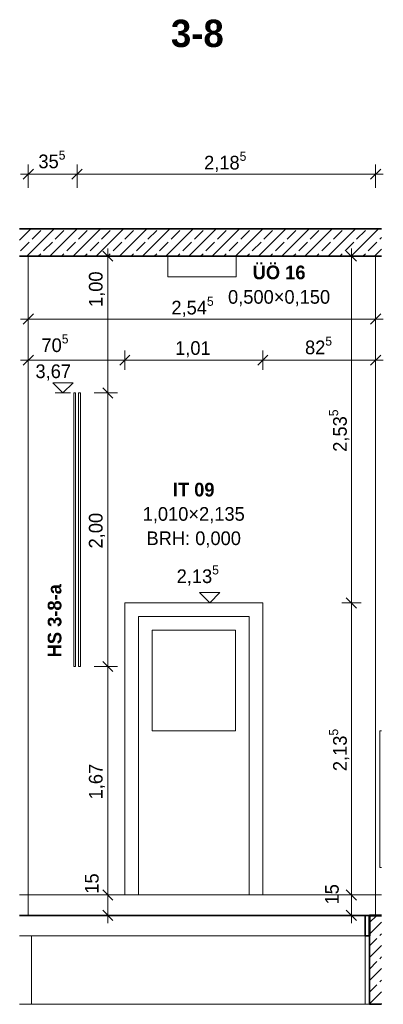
# Model space of a CAD drawing. Extents: x -22247 to 536407, y -187892 to 17509.
# Tile 41 of 75: x 291096 to 293758, y -185776 to -178576. Entities that reach past the tile are written whole.
import ezdxf
from ezdxf.lldxf.tags import DXFTag

# ---------------------------------------------------------------- set-up
doc = ezdxf.new("R2010")
doc.units = 0
doc.header["$LTSCALE"] = 50
for name, color, linetype, lineweight in [('01 Allgemein Beschriftung', 7, 'Continuous', 25), ('01 Bemaßung einbauteile', 7, 'Continuous', 25), ('01AFU Allgemein Bemaßung', 7, 'Continuous', 25), ('20 Bodenplatte', 7, 'Continuous', 25), ('20 Dach Stb-Decke', 7, 'Continuous', 25), ('20 Einbauteile - Halfenschienen', 7, 'Continuous', 25), ('20 Fenster Texte', 7, 'Continuous', 25), ('20 Fundament', 7, 'Continuous', 25), ('20 Innenwände', 7, 'Continuous', 25)]:
    doc.layers.add(name, color=color, linetype=linetype, lineweight=lineweight)
doc.styles.add('ERSTELLTER_STIL_2', font='GOTHIC.TTF')
doc.styles.add('ERSTELLTER_STIL_3', font='txt')
tags = doc.linetypes.add('Strichlinie weit', pattern=[0.529167, 0.3175, -0.211667]).pattern_tags.tags
tags[6:7] = [DXFTag(74, 4), DXFTag(75, 0), DXFTag(340, '0'), DXFTag(46, 1.0), DXFTag(50, 0.0), DXFTag(44, 0.0), DXFTag(45, 0.0)]
tags[4:5] = [DXFTag(74, 4), DXFTag(75, 0), DXFTag(340, '0'), DXFTag(46, 1.0), DXFTag(50, 0.0), DXFTag(44, 0.0), DXFTag(45, 0.0)]
tags = doc.linetypes.add('Untersicht', pattern=[0.4, 0.3, -0.1]).pattern_tags.tags
tags[6:7] = [DXFTag(74, 4), DXFTag(75, 0), DXFTag(340, '0'), DXFTag(46, 1.0), DXFTag(50, 0.0), DXFTag(44, 0.0), DXFTag(45, 0.0)]
tags[4:5] = [DXFTag(74, 4), DXFTag(75, 0), DXFTag(340, '0'), DXFTag(46, 1.0), DXFTag(50, 0.0), DXFTag(44, 0.0), DXFTag(45, 0.0)]
pattern_1 = [(45, (303278.29, -184975.84), (-84.8528, 84.8528), []), (45, (303235.86, -184933.41), (-84.8528, 84.8528), [90, -30])]

# ---------------------------------------------------------------- blocks, each defined once
blk = doc.blocks.new('-D77')
at = {"layer": '01AFU Allgemein Bemaßung', "color": 7, "linetype": 'Continuous', "lineweight": 13, "ltscale": 0.00028561}
for p, q in [((293.4871, -184.9383), (293.5621, -185.0133)), ((293.5949, -184.9758), (293.4542, -184.9758)), ((293.5246, -185.1258), (293.5246, -184.9758)), ((293.4871, -185.0883), (293.5621, -185.1633)), ((293.5949, -185.1258), (293.4542, -185.1258)), ((293.5246, -185.1821), (293.5246, -185.1258))]:
    blk.add_line(p, q, dxfattribs=at)
at = {"layer": '01AFU Allgemein Bemaßung', "color": 7, "lineweight": 13, "ltscale": 0.00028561, "insert": (293.433, -185.046), "char_height": 0.1, "attachment_point": 7, "rotation": 90, "style": 'ERSTELLTER_STIL_2'}
blk.add_mtext('\\A1;{\\pql;\\fCentury Gothic|b0|i0|c0|p0;\\W1.000000;15}', dxfattribs=at)
blk = doc.blocks.new('-D78')
at = {"layer": '01AFU Allgemein Bemaßung', "color": 7, "linetype": 'Continuous', "lineweight": 13, "ltscale": 0.00028561}
for p, q in [((293.5949, -182.8408), (293.4542, -182.8408)), ((293.4871, -182.8033), (293.5621, -182.8783)), ((293.5246, -184.9758), (293.5246, -182.8408)), ((293.4871, -184.9383), (293.5621, -185.0133)), ((293.5949, -184.9758), (293.4542, -184.9758))]:
    blk.add_line(p, q, dxfattribs=at)
at = {"layer": '01AFU Allgemein Bemaßung', "color": 7, "lineweight": 13, "ltscale": 0.00028561, "insert": (293.5197, -184.0711), "char_height": 0.1, "attachment_point": 7, "rotation": 90, "style": 'ERSTELLTER_STIL_2'}
blk.add_mtext('\\A1;{\\pql;\\fCentury Gothic|b0|i0|c0|p0;\\W1.000000;2,13\\fCentury Gothic|b0|i0|c0|p0;\\W1.000000;\\A1{\\H.66x;\\S5^  ;}}', dxfattribs=at)
blk = doc.blocks.new('-D79')
at = {"layer": '01AFU Allgemein Bemaßung', "color": 7, "linetype": 'Continuous', "lineweight": 13, "ltscale": 0.00028561}
for p, q in [((293.5621, -180.3433), (293.4871, -180.2683)), ((293.5246, -180.3058), (293.5246, -180.2496)), ((293.5949, -180.3058), (293.4542, -180.3058)), ((293.5246, -182.8408), (293.5246, -180.3058)), ((293.5949, -182.8408), (293.4542, -182.8408)), ((293.4871, -182.8033), (293.5621, -182.8783))]:
    blk.add_line(p, q, dxfattribs=at)
at = {"layer": '01AFU Allgemein Bemaßung', "color": 7, "lineweight": 13, "ltscale": 0.00028561, "insert": (293.5197, -181.7361), "char_height": 0.1, "attachment_point": 7, "rotation": 90, "style": 'ERSTELLTER_STIL_2'}
blk.add_mtext('\\A1;{\\pql;\\fCentury Gothic|b0|i0|c0|p0;\\W1.000000;2,53\\fCentury Gothic|b0|i0|c0|p0;\\W1.000000;\\A1{\\H.66x;\\S5^  ;}}', dxfattribs=at)
blk = doc.blocks.new('-D80')
at = {"layer": '01AFU Allgemein Bemaßung', "color": 7, "linetype": 'Continuous', "lineweight": 13, "ltscale": 0.00028561}
for p, q in [((291.1587, -180.8362), (291.1587, -180.6955)), ((293.7017, -180.8362), (293.7017, -180.6955)), ((291.1024, -180.7658), (291.1587, -180.7658)), ((291.1962, -180.7283), (291.1212, -180.8033)), ((291.1587, -180.7658), (293.7017, -180.7658)), ((293.6642, -180.8033), (293.7392, -180.7283)), ((293.7017, -180.7658), (293.758, -180.7658))]:
    blk.add_line(p, q, dxfattribs=at)
at = {"layer": '01AFU Allgemein Bemaßung', "color": 7, "lineweight": 13, "ltscale": 0.00028561, "insert": (292.2068, -180.761), "char_height": 0.1, "attachment_point": 7, "style": 'ERSTELLTER_STIL_2'}
blk.add_mtext('\\A1;{\\pql;\\fCentury Gothic|b0|i0|c0|p0;\\W1.000000;2,54\\fCentury Gothic|b0|i0|c0|p0;\\W1.000000;\\A1{\\H.66x;\\S5^  ;}}', dxfattribs=at)
blk = doc.blocks.new('-D81')
at = {"layer": '01AFU Allgemein Bemaßung', "color": 7, "linetype": 'Continuous', "lineweight": 13, "ltscale": 0.00028561}
for p, q in [((291.1962, -181.0283), (291.1212, -181.1033)), ((291.1587, -181.1362), (291.1587, -180.9955)), ((291.9035, -181.0283), (291.8285, -181.1033)), ((291.866, -181.1362), (291.866, -180.9955)), ((291.1024, -181.0658), (291.1587, -181.0658)), ((291.1587, -181.0658), (291.866, -181.0658))]:
    blk.add_line(p, q, dxfattribs=at)
at = {"layer": '01AFU Allgemein Bemaßung', "color": 7, "lineweight": 13, "ltscale": 0.00028561, "insert": (291.2556, -181.0359), "char_height": 0.1, "attachment_point": 7, "style": 'ERSTELLTER_STIL_2'}
blk.add_mtext('\\A1;{\\pql;\\fCentury Gothic|b0|i0|c0|p0;\\W1.000000;70\\fCentury Gothic|b0|i0|c0|p0;\\W1.000000;\\A1{\\H.66x;\\S5^  ;}}', dxfattribs=at)
blk = doc.blocks.new('-D82')
at = {"layer": '01AFU Allgemein Bemaßung', "color": 7, "linetype": 'Continuous', "lineweight": 13, "ltscale": 0.00028561}
for p, q in [((291.9035, -181.0283), (291.8285, -181.1033)), ((291.866, -181.1362), (291.866, -180.9955)), ((292.9135, -181.0283), (292.8385, -181.1033)), ((292.876, -181.1362), (292.876, -180.9955)), ((291.866, -181.0658), (292.876, -181.0658))]:
    blk.add_line(p, q, dxfattribs=at)
at = {"layer": '01AFU Allgemein Bemaßung', "color": 7, "lineweight": 13, "ltscale": 0.00028561, "insert": (292.2341, -181.0458), "char_height": 0.1, "attachment_point": 7, "style": 'ERSTELLTER_STIL_2'}
blk.add_mtext('\\A1;{\\pql;\\fCentury Gothic|b0|i0|c0|p0;\\W1.000000;1,01}', dxfattribs=at)
blk = doc.blocks.new('-D83')
at = {"layer": '01AFU Allgemein Bemaßung', "color": 7, "linetype": 'Continuous', "lineweight": 13, "ltscale": 0.00028561}
for p, q in [((292.9135, -181.0283), (292.8385, -181.1033)), ((292.876, -181.1362), (292.876, -180.9955)), ((293.6642, -181.1033), (293.7392, -181.0283)), ((293.7017, -181.1362), (293.7017, -180.9955)), ((292.876, -181.0658), (293.7017, -181.0658)), ((293.7017, -181.0658), (293.758, -181.0658))]:
    blk.add_line(p, q, dxfattribs=at)
at = {"layer": '01AFU Allgemein Bemaßung', "color": 7, "lineweight": 13, "ltscale": 0.00028561, "insert": (293.1848, -181.0517), "char_height": 0.1, "attachment_point": 7, "style": 'ERSTELLTER_STIL_2'}
blk.add_mtext('\\A1;{\\pql;\\fCentury Gothic|b0|i0|c0|p0;\\W1.000000;82\\fCentury Gothic|b0|i0|c0|p0;\\W1.000000;\\A1{\\H.66x;\\S5^  ;}}', dxfattribs=at)
blk = doc.blocks.new('-D84')
at = {"layer": '01 Bemaßung einbauteile', "color": 200, "linetype": 'Continuous', "lineweight": 18, "ltscale": 0.00105, "true_color": 0xd600ff}
for p, q in [((291.1962, -179.6683), (291.1212, -179.7433)), ((291.1587, -179.8058), (291.1587, -179.6355)), ((291.5534, -179.6683), (291.4784, -179.7433)), ((291.5159, -179.8058), (291.5159, -179.6355)), ((291.1024, -179.7058), (291.1587, -179.7058)), ((291.1587, -179.7058), (291.5159, -179.7058))]:
    blk.add_line(p, q, dxfattribs=at)
at = {"layer": '01 Bemaßung einbauteile', "color": 200, "lineweight": 18, "ltscale": 0.00105, "true_color": 0xd600ff, "insert": (291.2332, -179.6917), "char_height": 0.1, "attachment_point": 7, "style": 'ERSTELLTER_STIL_2'}
blk.add_mtext('\\A1;{\\pql;\\fCentury Gothic|b0|i0|c0|p0;\\W1.000000;35\\fCentury Gothic|b0|i0|c0|p0;\\W1.000000;\\A1{\\H.66x;\\S5^  ;}}', dxfattribs=at)
blk = doc.blocks.new('-D85')
at = {"layer": '01 Bemaßung einbauteile', "color": 200, "linetype": 'Continuous', "lineweight": 18, "ltscale": 0.00105, "true_color": 0xd600ff}
for p, q in [((291.5534, -179.6683), (291.4784, -179.7433)), ((291.5159, -179.8058), (291.5159, -179.6355)), ((293.6642, -179.7433), (293.7392, -179.6683)), ((293.7017, -179.8058), (293.7017, -179.6355)), ((291.5159, -179.7058), (293.7017, -179.7058)), ((293.7017, -179.7058), (293.758, -179.7058))]:
    blk.add_line(p, q, dxfattribs=at)
at = {"layer": '01 Bemaßung einbauteile', "color": 200, "lineweight": 18, "ltscale": 0.00105, "true_color": 0xd600ff, "insert": (292.4461, -179.701), "char_height": 0.1, "attachment_point": 7, "style": 'ERSTELLTER_STIL_2'}
blk.add_mtext('\\A1;{\\pql;\\fCentury Gothic|b0|i0|c0|p0;\\W1.000000;2,18\\fCentury Gothic|b0|i0|c0|p0;\\W1.000000;\\A1{\\H.66x;\\S5^  ;}}', dxfattribs=at)
blk = doc.blocks.new('-D86')
at = {"layer": '01 Bemaßung einbauteile', "color": 200, "linetype": 'Continuous', "lineweight": 18, "ltscale": 0.00105, "true_color": 0xd600ff}
for p, q in [((291.7039, -184.9383), (291.7789, -185.0133)), ((291.8117, -184.9758), (291.6414, -184.9758)), ((291.7414, -185.1258), (291.7414, -184.9758)), ((291.7039, -185.0883), (291.7789, -185.1633)), ((291.8414, -185.1258), (291.6711, -185.1258)), ((291.7414, -185.1821), (291.7414, -185.1258))]:
    blk.add_line(p, q, dxfattribs=at)
blk = doc.blocks.new('-D87')
at = {"layer": '01 Bemaßung einbauteile', "color": 200, "linetype": 'Continuous', "lineweight": 18, "ltscale": 0.00105, "true_color": 0xd600ff}
for p, q in [((291.7039, -183.2683), (291.7789, -183.3433)), ((291.8117, -183.3058), (291.6414, -183.3058)), ((291.7414, -184.9758), (291.7414, -183.3058)), ((291.7039, -184.9383), (291.7789, -185.0133)), ((291.8117, -184.9758), (291.6414, -184.9758))]:
    blk.add_line(p, q, dxfattribs=at)
at = {"layer": '01 Bemaßung einbauteile', "color": 200, "lineweight": 18, "ltscale": 0.00105, "true_color": 0xd600ff, "char_height": 0.1, "attachment_point": 7, "rotation": 90, "style": 'ERSTELLTER_STIL_2'}
for s, insert in [('\\A1;{\\pql;\\fCentury Gothic|b0|i0|c0|p0;\\W1.000000;1,67}', (291.7214, -184.2777)), ('\\A1;{\\pql;\\fCentury Gothic|b0|i0|c0|p0;\\W1.000000;15}', (291.6753, -184.9671))]:
    blk.add_mtext(s, dxfattribs=dict(at, insert=insert))
blk = doc.blocks.new('-D88')
at = {"layer": '01 Bemaßung einbauteile', "color": 200, "linetype": 'Continuous', "lineweight": 18, "ltscale": 0.00105, "true_color": 0xd600ff}
for p, q in [((291.7039, -181.2683), (291.7789, -181.3433)), ((291.8117, -181.3058), (291.6414, -181.3058)), ((291.7414, -183.3058), (291.7414, -181.3058)), ((291.7039, -183.2683), (291.7789, -183.3433)), ((291.8117, -183.3058), (291.6414, -183.3058))]:
    blk.add_line(p, q, dxfattribs=at)
at = {"layer": '01 Bemaßung einbauteile', "color": 200, "lineweight": 18, "ltscale": 0.00105, "true_color": 0xd600ff, "insert": (291.7214, -182.4427), "char_height": 0.1, "attachment_point": 7, "rotation": 90, "style": 'ERSTELLTER_STIL_2'}
blk.add_mtext('\\A1;{\\pql;\\fCentury Gothic|b0|i0|c0|p0;\\W1.000000;2,00}', dxfattribs=at)
blk = doc.blocks.new('-D89')
at = {"layer": '01 Bemaßung einbauteile', "color": 200, "linetype": 'Continuous', "lineweight": 18, "ltscale": 0.00105, "true_color": 0xd600ff}
for p, q in [((291.7789, -180.3433), (291.7039, -180.2683)), ((291.7414, -180.3058), (291.7414, -180.2496)), ((291.8117, -180.3058), (291.6414, -180.3058)), ((291.7414, -181.3058), (291.7414, -180.3058)), ((291.7039, -181.2683), (291.7789, -181.3433)), ((291.8117, -181.3058), (291.6414, -181.3058))]:
    blk.add_line(p, q, dxfattribs=at)
at = {"layer": '01 Bemaßung einbauteile', "color": 200, "lineweight": 18, "ltscale": 0.00105, "true_color": 0xd600ff, "insert": (291.7214, -180.6774), "char_height": 0.1, "attachment_point": 7, "rotation": 90, "style": 'ERSTELLTER_STIL_2'}
blk.add_mtext('\\A1;{\\pql;\\fCentury Gothic|b0|i0|c0|p0;\\W1.000000;1,00}', dxfattribs=at)

msp = doc.modelspace()

# ---------------------------------------------------------------- hatches: boundary and pattern name
at = {"layer": '20 Bodenplatte', "linetype": 'Continuous', "lineweight": 13, "ltscale": 0.00028561, "true_color": 0x000100}
h = msp.add_hatch(dxfattribs=at)
h.set_pattern_fill('Beton_Stahlbeton_0002', color=98, scale=1000, style=0, pattern_type=2)
h.set_pattern_definition(pattern_1)
h.paths.add_polyline_path([(293656.7, -185125.8), (293656.7, -185275.8), (293745.2, -185275.8), (293745.2, -185125.8)])
at = {"layer": '20 Dach Stb-Decke', "linetype": 'Continuous', "lineweight": 13, "ltscale": 0.00028561, "true_color": 0x000100}
h = msp.add_hatch(dxfattribs=at)
h.set_pattern_fill('Beton_Stahlbeton_0002', color=98, scale=1000, style=0, pattern_type=2)
h.set_pattern_definition(pattern_1)
h.paths.add_polyline_path([(291096.1, -180105.8), (291096.1, -180305.8), (293745.2, -180305.8), (293745.2, -180105.8)])
at = {"layer": '20 Fundament', "linetype": 'Continuous', "lineweight": 13, "ltscale": 0.00028561, "true_color": 0x000100}
h = msp.add_hatch(dxfattribs=at)
h.set_pattern_fill('Beton_Stahlbeton_0002', color=98, scale=1000, style=0, pattern_type=2)
h.set_pattern_definition(pattern_1)
h.paths.add_polyline_path([(293745.2, -185275.8), (293657, -185275.8), (293657, -185775.8), (293745.2, -185775.8)])

# ---------------------------------------------------------------- linework, layer by layer
at = {"layer": '01 Bemaßung einbauteile', "color": 200, "linetype": 'Continuous', "lineweight": 18, "ltscale": 0.00105, "true_color": 0xd600ff}
for p, q in [((291413.2, -181305.8), (291338.2, -181230.8)), ((291338.2, -181230.8), (291488.2, -181230.8)), ((291488.2, -181230.8), (291413.2, -181305.8)), ((291413.2, -181305.8), (291356.9, -181305.8)), ((291413.2, -181305.8), (291469.4, -181305.8))]:
    msp.add_line(p, q, dxfattribs=at)
at = {"layer": '01AFU Allgemein Bemaßung', "color": 7, "linetype": 'Continuous', "lineweight": 13, "ltscale": 0.00028561}
for p, q in [((292487.2, -182840.8), (292412.2, -182765.8)), ((292412.2, -182765.8), (292562.2, -182765.8)), ((292562.2, -182765.8), (292487.2, -182840.8)), ((292487.2, -182840.8), (292431, -182840.8)), ((292487.2, -182840.8), (292543.5, -182840.8))]:
    msp.add_line(p, q, dxfattribs=at)
at = {"layer": '20 Bodenplatte', "color": 7, "linetype": 'Continuous', "lineweight": 35, "ltscale": 0.015006}
for p, q in [((291096.1, -185125.8), (293624.9, -185125.8)), ((293624.9, -185125.8), (293656.7, -185125.8)), ((293624.9, -185275.8), (293624.9, -185125.8)), ((293624.9, -185275.8), (293656.7, -185275.8))]:
    msp.add_line(p, q, dxfattribs=at)
at = {"layer": '20 Bodenplatte', "color": 7, "linetype": 'Continuous', "lineweight": 50, "ltscale": 0.0625}
for p, q in [((293656.7, -185125.8), (293656.7, -185275.8)), ((293745.2, -185125.8), (293656.7, -185125.8)), ((293657, -185275.8), (293656.7, -185275.8))]:
    msp.add_line(p, q, dxfattribs=at)
at = {"layer": '20 Dach Stb-Decke', "color": 7, "linetype": 'Continuous', "lineweight": 35, "ltscale": 0.015006}
for p, q in [((293745.2, -180105.8), (291096.1, -180105.8)), ((293745.2, -180305.8), (291096.1, -180305.8))]:
    msp.add_line(p, q, dxfattribs=at)
at = {"layer": '20 Dach Stb-Decke', "color": 30, "linetype": 'Untersicht', "lineweight": 18, "ltscale": 0.00026244, "true_color": 0xff7300}
msp.add_line((293745.2, -184975.8), (291096.1, -184975.8), dxfattribs=at)
at = {"layer": '20 Dach Stb-Decke', "color": 7, "linetype": 'Strichlinie weit', "lineweight": 13, "ltscale": 0.00028561}
msp.add_line((293621.8, -185275.8), (291182.7, -185275.8), dxfattribs=at)
at = {"layer": '20 Einbauteile - Halfenschienen', "color": 200, "linetype": 'Continuous', "lineweight": 18, "ltscale": 0.00105, "true_color": 0xd600ff}
for p, q in [((291491.4, -181305.8), (291504.7, -181305.8)), ((291491.4, -183305.8), (291491.4, -181305.8)), ((291504.7, -183305.8), (291504.7, -181305.8)), ((291527.2, -183305.8), (291527.2, -181305.8)), ((291527.2, -181305.8), (291540.4, -181305.8)), ((291540.4, -183305.8), (291540.4, -181305.8)), ((291491.4, -183305.8), (291504.7, -183305.8)), ((291527.2, -183305.8), (291540.4, -183305.8))]:
    msp.add_line(p, q, dxfattribs=at)
at = {"layer": '20 Fundament', "color": 7, "linetype": 'Continuous', "lineweight": 18, "ltscale": 0.00105}
for p, q in [((291096.1, -185275.8), (291182.4, -185275.8)), ((291182.4, -185775.8), (291182.4, -185275.8)), ((293625.2, -185775.8), (293625.2, -185275.8)), ((291096.1, -185775.8), (291182.4, -185775.8)), ((293625.2, -185775.8), (291182.4, -185775.8)), ((293625.2, -185775.8), (293657, -185775.8))]:
    msp.add_line(p, q, dxfattribs=at)
at = {"layer": '20 Fundament', "color": 7, "linetype": 'Continuous', "lineweight": 35, "ltscale": 0.015006}
for p in [(293657, -185275.8), (293745.2, -185775.8)]:
    msp.add_line(p, (293657, -185775.8), dxfattribs=at)
at = {"layer": '20 Innenwände', "color": 7, "linetype": 'Continuous', "lineweight": 18, "ltscale": 0.00105}
for p, q in [((291158.7, -185125.8), (291158.7, -180305.8)), ((292180.2, -180455.8), (292180.2, -180305.8)), ((292680.2, -180305.8), (292680.2, -180455.8)), ((293701.7, -185125.8), (293701.7, -180305.8)), ((292680.2, -180455.8), (292180.2, -180455.8)), ((292876, -182840.8), (291866, -182840.8)), ((291866, -182840.8), (291866, -184975.8)), ((292876, -184975.8), (292876, -182840.8)), ((291966, -184975.8), (291966, -182940.8)), ((292776, -182940.8), (291966, -182940.8)), ((292776, -184975.8), (292776, -182940.8)), ((292676, -183040.8), (292066, -183040.8)), ((292066, -183040.8), (292066, -183775.8)), ((292676, -183775.8), (292676, -183040.8)), ((292066, -183775.8), (292676, -183775.8)), ((293732.8, -184775.8), (293732.8, -183775.8)), ((293732.8, -183775.8), (293745.2, -183775.8)), ((293745.2, -184775.8), (293732.8, -184775.8)), ((291866, -184975.8), (291966, -184975.8)), ((292776, -184975.8), (291966, -184975.8)), ((292776, -184975.8), (292876, -184975.8))]:
    msp.add_line(p, q, dxfattribs=at)

# ---------------------------------------------------------------- block references
at = {"layer": '01 Bemaßung einbauteile', "color": 200, "linetype": 'Continuous', "lineweight": 18, "ltscale": 0.00105, "true_color": 0xd600ff, "xscale": 1000, "yscale": 1000, "zscale": 1000}
for name in ['-D84', '-D85', '-D89', '-D88', '-D87', '-D86']:
    msp.add_blockref(name, (0, 0), dxfattribs=at)
at = {"layer": '01AFU Allgemein Bemaßung', "color": 7, "linetype": 'Continuous', "lineweight": 13, "ltscale": 0.00028561, "xscale": 1000, "yscale": 1000, "zscale": 1000}
for name in ['-D79', '-D80', '-D81', '-D83', '-D82', '-D78', '-D77']:
    msp.add_blockref(name, (0, 0), dxfattribs=at)

# ---------------------------------------------------------------- texts
at = {"layer": '01 Allgemein Beschriftung', "color": 1, "linetype": 'Continuous', "lineweight": 18, "ltscale": 0.00105, "true_color": 0xf50000, "insert": (292203.2, -178678), "char_height": 200, "attachment_point": 4, "style": 'ERSTELLTER_STIL_3'}
msp.add_mtext('\\A1;{\\fCentury Gothic|b1|i0|c0|p0;\\W1;3-8}', dxfattribs=at)
at = {"layer": '01 Bemaßung einbauteile', "color": 200, "lineweight": 18, "ltscale": 0.00105, "true_color": 0xd600ff, "insert": (291211.8, -181215.8), "char_height": 100, "attachment_point": 7, "style": 'ERSTELLTER_STIL_2'}
msp.add_mtext('\\A1;{\\fCentury Gothic|b0|i0|c0|p0;\\W1;3,67}', dxfattribs=at)
at = {"layer": '01 Bemaßung einbauteile', "color": 7, "linetype": 'Continuous', "lineweight": 13, "ltscale": 0.00028561, "insert": (291403.1, -182971.6), "char_height": 100, "attachment_point": 8, "rotation": 90, "style": 'ERSTELLTER_STIL_3'}
msp.add_mtext('\\A1;{\\fCentury Gothic|b1|i0|c0|p0;\\W1;HS 3-8-a}', dxfattribs=at)
at = {"layer": '01AFU Allgemein Bemaßung', "color": 7, "lineweight": 13, "ltscale": 0.00028561, "insert": (292245, -182724.9), "char_height": 100, "attachment_point": 7, "style": 'ERSTELLTER_STIL_2'}
msp.add_mtext('\\A1;{\\fCentury Gothic|b0|i0|c0|p0;\\W1;2,13\\fCentury Gothic|b0|i0|c0|p0;\\W1;\\A1;{\\H0.66x;\\S5^  ;}}', dxfattribs=at)
at = {"layer": '20 Fenster Texte', "color": 7, "linetype": 'Continuous', "lineweight": 13, "ltscale": 0.00028561, "char_height": 100, "attachment_point": 8, "style": 'ERSTELLTER_STIL_3'}
for s, insert, line_spacing_factor in [('\\A1;{\\fCentury Gothic|b1|i0|c0|p0;\\W1;ÜÖ 16\\P\\fCentury Gothic|b0|i0|c0|p0;\\W1;0,500×0,150}', (292995, -180671.9), 1.073723), ('\\A1;{\\fCentury Gothic|b1|i0|c0|p0;\\W1;IT 09\\P\\fCentury Gothic|b0|i0|c0|p0;\\W1;1,010×2,135\\P\\fCentury Gothic|b0|i0|c0|p0;\\W1;BRH: \\fCentury Gothic|b0|i0|c0|p0;\\W1;0,000}', (292370, -182436.6), 1.065938)]:
    msp.add_mtext(s, dxfattribs=dict(at, insert=insert, line_spacing_factor=line_spacing_factor))

doc.saveas('drawing.dxf')
